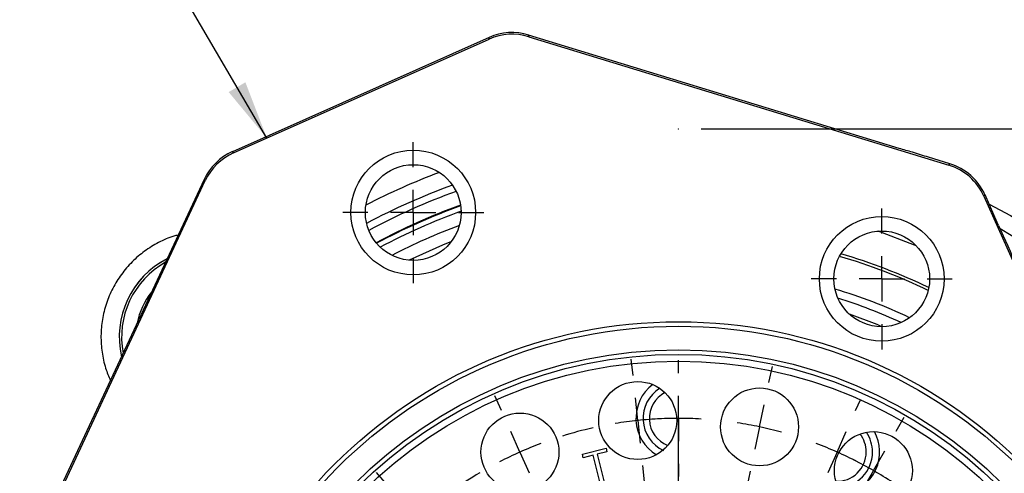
# Model space of a CAD drawing. Header units: inches. Extents: x 0.4 to 16.6, y 0.2 to 10.8.
# Tile 6 of 18: x 2.6 to 4.7, y 7.3 to 8.3. Entities that reach past the tile are written whole.
import ezdxf

# ---------------------------------------------------------------- set-up
doc = ezdxf.new("R2010")
doc.units = ezdxf.units.IN
doc.header["$MEASUREMENT"] = 0
doc.header["$PDSIZE"] = -1
doc.layers.add('SLD-0', color=7, linetype='Continuous', lineweight=25)
doc.styles.add('SLDTEXTSTYLE0', font='TXT', dxfattribs={"width": 0.75})
doc.dimstyles.new('SLDDIMSTYLE0', dxfattribs={"dimtxt": 0.145833, "dimasz": 0.13, "dimexe": 0, "dimexo": 0.0625, "dimgap": 0.036458, "dimtad": 0, "dimtih": 1, "dimtoh": 1, "dimdec": 1, "dimlfac": 2, "dimrnd": 1e-09, "dimzin": 12, "dimdsep": 46, "dimtxsty": 'SLDTEXTSTYLE0', "dimsah": 1, "dimcen": 0.09, "dimadec": 0, "dimazin": 3, "dimtfac": 1, "dimtdec": 1, "dimtofl": 0, "dimtmove": 0, "dimatfit": 3, "dimfxl": 0, "dimfrac": 2, "dimtolj": 1, "dimtzin": 12, "dimarcsym": 0})
doc.dimstyles.new('SLDDIMSTYLE2', dxfattribs={"dimtxt": 0.18, "dimasz": 0.13, "dimexe": 0, "dimexo": 0.0625, "dimgap": 0, "dimtad": 0, "dimtih": 1, "dimtoh": 1, "dimdec": 0, "dimrnd": 1e-09, "dimzin": 0, "dimdsep": 46, "dimtxsty": 'Standard', "dimsah": 1, "dimcen": 0.09, "dimadec": 0, "dimazin": 0, "dimtfac": 0.13, "dimtdec": 0, "dimtofl": 0, "dimtmove": 0, "dimatfit": 3, "dimfxl": 0, "dimfrac": 2, "dimtolj": 1, "dimtzin": 0, "dimarcsym": 0})

# ---------------------------------------------------------------- blocks, each defined once
blk = doc.blocks.new('_D')
at = {"layer": 'SLD-0', "color": 7}
for p, q in [((4.0799, 8.0255), (7.4722, 8.0255)), ((7.3472, 8.0255), (7.3472, 6.3613)), ((7.1856, 6.1), (7.1412, 6.1)), ((7.1412, 6.1), (7.1412, 5.8683)), ((7.5089, 6.1), (7.5532, 6.1)), ((7.5532, 6.1), (7.5532, 5.8683)), ((7.1412, 5.8683), (7.1856, 5.8683)), ((7.5532, 5.8683), (7.5089, 5.8683)), ((7.3472, 4.3571), (7.3472, 5.8388)), ((6.2698, 4.3571), (7.4722, 4.3571))]:
    blk.add_line(p, q, dxfattribs=at)
for points in [[(7.3472, 8.0255), (7.3272, 7.8955), (7.3672, 7.8955)], [(7.3472, 4.3571), (7.3672, 4.4871), (7.3272, 4.4871)]]:
    blk.add_solid(points, dxfattribs=at)
at = {"layer": 'SLD-0', "color": 7, "char_height": 0.14583, "attachment_point": 1, "style": 'SLDTEXTSTYLE0'}
for s, insert in [('7.3', (7.2126, 6.3176)), ('186', (7.1856, 6.0563))]:
    blk.add_mtext(s, dxfattribs=dict(at, insert=insert))
blk = doc.blocks.new('SW_CENTERMARKSYMBOL_19')
at = {"layer": 'SLD-0', "color": 0}
for p, q in [((0, 0.1), (0, 0.155475)), ((0, 0), (0, 0.05)), ((-0.1, 0), (-0.155475, 0)), ((0, 0), (-0.05, 0)), ((0, 0), (0, -0.05)), ((0, 0), (0.05, 0)), ((0.1, 0), (0.155475, 0)), ((0, -0.1), (0, -0.155475))]:
    blk.add_line(p, q, dxfattribs=at)
blk = doc.blocks.new('SW_CENTERMARKSYMBOL_20')
at = {"layer": 'SLD-0', "color": 0}
for p, q in [((0, 0.1), (0, 0.155475)), ((0, 0), (0, 0.05)), ((-0.1, 0), (-0.155475, 0)), ((0, 0), (-0.05, 0)), ((0, 0), (0, -0.05)), ((0, 0), (0.05, 0)), ((0.1, 0), (0.155475, 0)), ((0, -0.1), (0, -0.155475))]:
    blk.add_line(p, q, dxfattribs=at)
blk = doc.blocks.new('SW_CENTERMARKSYMBOL_24')
at = {"layer": 'SLD-0', "color": 0}
for p, q in [((-0.4498, 0.169), (-0.4536, 0.2048)), ((-0.3495, 0.1743), (-0.3495, 0.2024)), ((-0.1501, 0.1533), (-0.1426, 0.1885)), ((-0.7398, 0.0914), (-0.7544, 0.1242)), ((-0.4394, 0.0696), (-0.4446, 0.1193)), ((-0.3495, 0.0743), (-0.3495, 0.1243)), ((-0.3495, -0.6851), (-0.3495, 0.1243)), ((0.0407, 0.0914), (0.0521, 0.117)), ((-0.1709, 0.0555), (-0.1605, 0.1044)), ((-0.4394, 0.0696), (-0.4341, 0.0199)), ((-0.3495, 0.0743), (-0.3495, 0.0243)), ((0.1301, 0.0458), (0.1481, 0.0769)), ((-0.6991, 0), (-0.7194, 0.0457)), ((-0.1709, 0.0555), (-0.1813, 0.0066)), ((0, 0), (0.0203, 0.0457)), ((0, 0), (-0.0203, -0.0457)), ((0.0801, -0.0408), (0.1051, 0.0025)), ((-0.6991, 0), (-0.6787, -0.0457)), ((-0.4289, -0.0299), (-0.4252, -0.0656)), ((-0.3495, -0.0257), (-0.3495, -0.0538)), ((-0.1917, -0.0423), (-0.1991, -0.0774)), ((0.0801, -0.0408), (0.0551, -0.0841)), ((-0.9915, -0.0721), (-1.0155, -0.0454)), ((-0.6584, -0.0914), (-0.6438, -0.1242)), ((-0.0407, -0.0914), (-0.0521, -0.117)), ((-0.9246, -0.1464), (-0.958, -0.1093)), ((0.0301, -0.1274), (0.0122, -0.1586)), ((0.3634, -0.1431), (0.3901, -0.1191)), ((0.3634, -0.1431), (0.3843, -0.1243)), ((-0.9246, -0.1464), (-0.8911, -0.1836)), ((0.2891, -0.21), (0.3263, -0.1766)), ((0.2891, -0.21), (0.3263, -0.1766)), ((0.2891, -0.21), (0.2519, -0.2435)), ((0.2891, -0.21), (0.2519, -0.2435)), ((-0.8577, -0.2208), (-0.8336, -0.2475)), ((0.2148, -0.277), (0.1881, -0.301)), ((0.2148, -0.277), (0.1939, -0.2958)), ((-1.1804, -0.3054), (-1.2115, -0.2874)), ((-1.0938, -0.3554), (-1.1371, -0.3304)), ((-1.0938, -0.3554), (-1.0505, -0.3804)), ((0.5269, -0.3949), (0.5597, -0.3802)), ((-1.0072, -0.4054), (-0.9761, -0.4234)), ((0.4355, -0.4355), (0.4812, -0.4152)), ((0.4355, -0.4355), (0.3899, -0.4559)), ((0.3442, -0.4762), (0.3114, -0.4908)), ((-1.2879, -0.5856), (-1.3231, -0.5781)), ((-1.1901, -0.6064), (-1.239, -0.596)), ((-1.1901, -0.6064), (-1.1412, -0.6168)), ((-1.0923, -0.6272), (-1.0572, -0.6347)), ((0.5051, -0.6952), (0.5549, -0.69)), ((0.6046, -0.6848), (0.6403, -0.681)), ((0.4057, -0.7057), (0.3699, -0.7095)), ((0.5051, -0.6952), (0.4554, -0.7005)), ((-0.3495, -0.7851), (-0.3495, -0.7351)), ((-0.4495, -0.7851), (-1.2589, -0.7851)), ((-0.3495, -0.7851), (-0.3995, -0.7851)), ((-0.3495, -0.7851), (-0.3495, -0.8351)), ((-0.3495, -0.7851), (-0.2995, -0.7851)), ((-0.2495, -0.7851), (0.5598, -0.7851)), ((-1.1048, -0.8645), (-1.069, -0.8607)), ((-1.3037, -0.8854), (-1.3394, -0.8891)), ((-1.2042, -0.8749), (-1.2539, -0.8801)), ((-1.2042, -0.8749), (-1.1545, -0.8697)), ((-0.3495, -0.8851), (-0.3495, -1.6945)), ((0.3932, -0.943), (0.3581, -0.9355)), ((0.4911, -0.9638), (0.4421, -0.9534)), ((0.4911, -0.9638), (0.54, -0.9741)), ((0.5889, -0.9845), (0.624, -0.992)), ((-1.0433, -1.0939), (-1.0104, -1.0793)), ((-1.1346, -1.1346), (-1.0889, -1.1143)), ((-1.1346, -1.1346), (-1.1803, -1.155)), ((0.3081, -1.1648), (0.277, -1.1468)), ((-1.226, -1.1753), (-1.2588, -1.1899)), ((0.3947, -1.2148), (0.3514, -1.1898)), ((0.3947, -1.2148), (0.438, -1.2398)), ((-0.9139, -1.2932), (-0.8872, -1.2692)), ((0.4813, -1.2648), (0.5124, -1.2827)), ((0.1586, -1.3494), (0.1345, -1.3227)), ((-0.9882, -1.3601), (-0.951, -1.3267)), ((-0.9882, -1.3601), (-1.0253, -1.3936)), ((0.2255, -1.4237), (0.192, -1.3866)), ((-1.0625, -1.427), (-1.0892, -1.4511)), ((-0.7292, -1.4427), (-0.7113, -1.4116)), ((0.2255, -1.4237), (0.259, -1.4609)), ((-0.0407, -1.4788), (-0.0553, -1.446)), ((-0.7792, -1.5293), (-0.7542, -1.486)), ((-0.5074, -1.5279), (-0.5, -1.4927)), ((-0.2702, -1.5403), (-0.2739, -1.5046)), ((0.2924, -1.498), (0.3165, -1.5247)), ((-0.7792, -1.5293), (-0.8042, -1.5726)), ((0, -1.5702), (-0.0203, -1.5245)), ((-0.5282, -1.6257), (-0.5178, -1.5768)), ((0, -1.5702), (0.0203, -1.6158)), ((-0.2597, -1.6397), (-0.2649, -1.59)), ((-0.8292, -1.6159), (-0.8472, -1.647)), ((-0.5282, -1.6257), (-0.5386, -1.6746)), ((-0.2597, -1.6397), (-0.2545, -1.6895)), ((0.0407, -1.6615), (0.0553, -1.6943)), ((-0.549, -1.7235), (-0.5565, -1.7586)), ((-0.2493, -1.7392), (-0.2455, -1.7749))]:
    blk.add_line(p, q, dxfattribs=at)
for start, end in [(96, 99.3336), (92.6664, 96), (90, 93.3336), (86.6664, 90), (102.6671, 107.3329), (78, 81.3336), (74.6664, 78), (110.6664, 114), (66, 69.3336), (62.6664, 66), (114, 117.3336), (60, 63.3336), (56.6664, 60), (120.6671, 125.3329), (48.6671, 53.3329), (128.6664, 132), (132, 135.3336), (42, 45.3336), (42, 45.3336), (38.6664, 42), (38.6664, 42), (138.6671, 143.3329), (30.6671, 35.3329), (146.6664, 150), (150, 153.3336), (24, 27.3336), (156.6671, 161.3329), (20.6664, 24), (12.6671, 17.3329), (164.6664, 168), (168, 171.3336), (6, 9.3336), (174.6671, 179.3329), (2.6664, 6), (354.6671, 359.3329), (182.6664, 186), (186, 189.3336), (348, 351.3336), (192.6671, 197.3329), (344.6664, 348), (336.6671, 341.3329), (200.6664, 204), (204, 207.3336), (330, 333.3336), (326.6664, 330), (210.6671, 215.3329), (318.6671, 323.3329), (218.6664, 222), (222, 225.3336), (312, 315.3336), (228.6671, 233.3329), (308.6664, 312), (300.6671, 305.3329), (236.6664, 240), (240, 243.3336), (294, 297.3336), (246.6671, 251.3329), (290.6664, 294), (282.6671, 287.3329), (254.6664, 258), (258, 261.3336), (264.6671, 269.3329), (272.6664, 276), (276, 279.3336)]:
    blk.add_arc((-0.3495, -0.7851), 0.8594, start, end, dxfattribs=at)

msp = doc.modelspace()

# ---------------------------------------------------------------- linework, layer by layer
at = {"color": 7, "linetype": 'Continuous', "lineweight": 25}
for p, q in [((3.6122, 8.2272), (3.0467, 7.9754)), ((3.6124, 8.2236), (3.6122, 8.2272)), ((4.5167, 7.9827), (3.6996, 8.2326)), ((3.6996, 8.2326), (3.6998, 8.2289)), ((3.6998, 8.2289), (4.6255, 7.9459)), ((3.0492, 7.9728), (3.6124, 8.2236)), ((3.0467, 7.9754), (3.0492, 7.9728)), ((4.628, 7.9487), (4.5809, 7.9631)), ((4.6255, 7.9459), (4.628, 7.9487)), ((2.5777, 7.0342), (2.9868, 7.9115)), ((2.9842, 7.9141), (2.6231, 7.1397)), ((2.9868, 7.9115), (2.9842, 7.9141)), ((4.7056, 7.88), (4.7032, 7.8772)), ((4.7251, 7.8364), (4.7056, 7.88)), ((4.7032, 7.8772), (4.813, 7.6306)), ((4.7356, 7.8126), (4.7251, 7.8364)), ((4.123, 7.376), (4.1233, 7.3792)), ((4.2908, 7.3436), (4.2898, 7.3405)), ((3.818, 7.3084), (3.8704, 7.3215)), ((3.8704, 7.3215), (3.8723, 7.3137)), ((3.82, 7.3007), (3.818, 7.3084)), ((3.8417, 7.3061), (3.82, 7.3007)), ((3.8563, 7.2478), (3.8417, 7.3061)), ((3.8723, 7.3137), (3.8505, 7.3082)), ((3.8505, 7.3082), (3.865, 7.25))]:
    msp.add_line(p, q, dxfattribs=at)
at = {"color": 7, "linetype": 'Continuous', "lineweight": 25, "flags": 128}
msp.add_lwpolyline([(4.7146, 7.8598), (4.7619, 7.8344), (4.8437, 7.7851)], dxfattribs=at)
at = {"color": 8, "linetype": 'Continuous', "lineweight": 25, "flags": 128}
for points in [[(4.5541, 7.7679), (4.5501, 7.7696), (4.47, 7.8002)], [(4.7387, 7.8057), (4.7635, 7.7916), (4.8402, 7.7439)], [(3.5294, 7.7776), (3.5098, 7.7696), (3.4362, 7.7361)], [(4.4785, 7.5895), (4.4676, 7.594), (4.4068, 7.617)]]:
    msp.add_lwpolyline(points, dxfattribs=at)
at = {"color": 7, "linetype": 'Continuous', "lineweight": 25}
for centre, radius in [((3.4452, 7.8412), 0.1375), ((3.4452, 7.8412), 0.1055), ((4.4779, 7.695), 0.1375), ((4.4779, 7.695), 0.1055), ((4.0299, 6.528), 1.0725), ((4.0299, 6.528), 1.0625), ((4.0299, 6.528), 1.0105), ((4.0299, 6.528), 1.0005), ((4.0299, 6.528), 0.9855), ((3.9401, 7.3827), 0.0859), ((4.2086, 7.3686), 0.0859), ((3.6804, 7.3131), 0.0859), ((4.4596, 7.2723), 0.0859)]:
    msp.add_circle(centre, radius, dxfattribs=at)
for centre, radius, start, end in [((4.0299, 6.528), 1.4975, 110.6119, 117.3881), ((4.0299, 6.528), 1.412, 109.8833, 118.1167), ((2.9914, 7.5666), 0.1942, 117.136, 192.864), ((4.0299, 7.3874), 0.0938, 127.2621, 238.7379), ((4.0299, 7.3874), 0.0781, 121.9798, 244.9862), ((4.0299, 7.3874), 0.0643, 117.7227, 248.2773), ((4.3795, 7.3131), 0.0938, 336, 28.7379), ((4.3795, 7.3131), 0.0643, 0, 38.2773), ((4.3795, 7.3131), 0.0781, 0, 34.0202), ((4.3795, 7.3131), 0.0643, 267.7227, 0), ((4.3795, 7.3131), 0.0781, 271.9798, 0), ((4.3795, 7.3131), 0.0938, 277.2621, 336)]:
    msp.add_arc(centre, radius, start, end, dxfattribs=at)
at = {"color": 8, "linetype": 'Continuous', "lineweight": 25}
for centre, radius, start, end in [((4.0299, 6.528), 1.4611, 109.9352, 118.0648), ((4.0299, 6.528), 1.4453, 109.8179, 118.1821), ((4.0299, 6.528), 1.4136, 109.8696, 118.1304), ((4.0299, 6.528), 1.412, 109.8835, 118.1165), ((4.0299, 6.528), 1.4007, 110.0079, 117.9921), ((4.0299, 6.528), 1.3727, 110.6041, 117.3959), ((4.0299, 6.528), 1.2734, 64.3282, 73.6718), ((2.9914, 7.5666), 0.1942, 117.1432, 192.8568), ((2.9914, 7.5666), 0.1891, 119.1631, 190.8369), ((4.0299, 6.528), 1.2673, 64.2624, 73.7376), ((2.9914, 7.5666), 0.1579, 141.1783, 168.8217), ((4.0299, 6.528), 1.1954, 64.7705, 73.2295), ((4.0299, 6.528), 1.1779, 65.3624, 72.6376)]:
    msp.add_arc(centre, radius, start, end, dxfattribs=at)
at = {"color": 7, "linetype": 'Continuous', "lineweight": 25}
for centre, major_axis, ratio, start_param, end_param in [((3.6631, 8.113), (-0.0076, 0.1248), 0.99991, 5.92545, 6.640921), ((3.6633, 8.1094), (0.0076, -0.1248), 0.999826, 2.783857, 3.499328), ((3.0975, 7.8612), (-0.0876, 0.0892), 0.99991, 5.92545, 6.640921), ((3.1001, 7.8586), (0.0876, -0.0892), 0.999826, 2.783857, 3.499328), ((4.589, 7.8264), (-0.0828, -0.0936), 0.999816, 2.714056, 3.569129), ((4.5914, 7.8292), (0.0828, 0.0936), 0.999904, 5.855649, 6.710722), ((4.7241, 7.8411), (-0.7057, 1.5849), 0.000604, 1.588461, 1.702336)]:
    msp.add_ellipse(centre, major_axis=major_axis, ratio=ratio, start_param=start_param, end_param=end_param, dxfattribs=at)
for points, knots in [([(4.5809, 7.9631), (4.569, 7.9667), (4.5477, 7.9733), (4.5263, 7.9798), (4.5167, 7.9827)], [0, 0, 0, 0, 0.55287, 1, 1, 1, 1]), ([(2.9271, 7.7915), (2.9238, 7.7907), (2.9087, 7.7872), (2.8835, 7.7756), (2.8525, 7.7568), (2.8249, 7.733), (2.8012, 7.7054), (2.7821, 7.6745), (2.768, 7.641), (2.7592, 7.6057), (2.7559, 7.5694), (2.7584, 7.5332), (2.7654, 7.4999), (2.7739, 7.48), (2.7777, 7.4711)], [0, 0, 0, 0, 0.025235, 0.115522, 0.205809, 0.296095, 0.386382, 0.476669, 0.566955, 0.657242, 0.747528, 0.837815, 0.928102, 1, 1, 1, 1])]:
    msp.add_open_spline(points, degree=3, knots=knots, dxfattribs=at)
at = {"layer": 'SLD-0', "color": 7, "lineweight": 18}
msp.add_point((4.0299, 8.0255), dxfattribs=at)

# ---------------------------------------------------------------- block references
at = {"layer": 'SLD-0', "color": 7}
for name, p in [('SW_CENTERMARKSYMBOL_20', (3.4452, 7.8412)), ('SW_CENTERMARKSYMBOL_19', (4.4779, 7.695)), ('SW_CENTERMARKSYMBOL_24', (4.3795, 7.3131))]:
    msp.add_blockref(name, p, dxfattribs=at)

# ---------------------------------------------------------------- dimensions: what is measured, and where the dimension line sits
dim = msp.add_linear_dim(base=(7.3472, 4.3571), p1=(4.0299, 8.0255), p2=(6.2198, 4.3571), angle=90, dimstyle='SLDDIMSTYLE0', dxfattribs=at)
dim.commit()
dim.dimension.update_dxf_attribs({"geometry": '_D', "text_midpoint": (7.3472, 6.1), "dimtype": 160})

# ---------------------------------------------------------------- leaders
msp.add_leader([(3.1225, 8.0054), (2.8989, 8.3873), (2.6489, 8.3873)], dimstyle='SLDDIMSTYLE2', dxfattribs=at)

doc.saveas('drawing.dxf')
